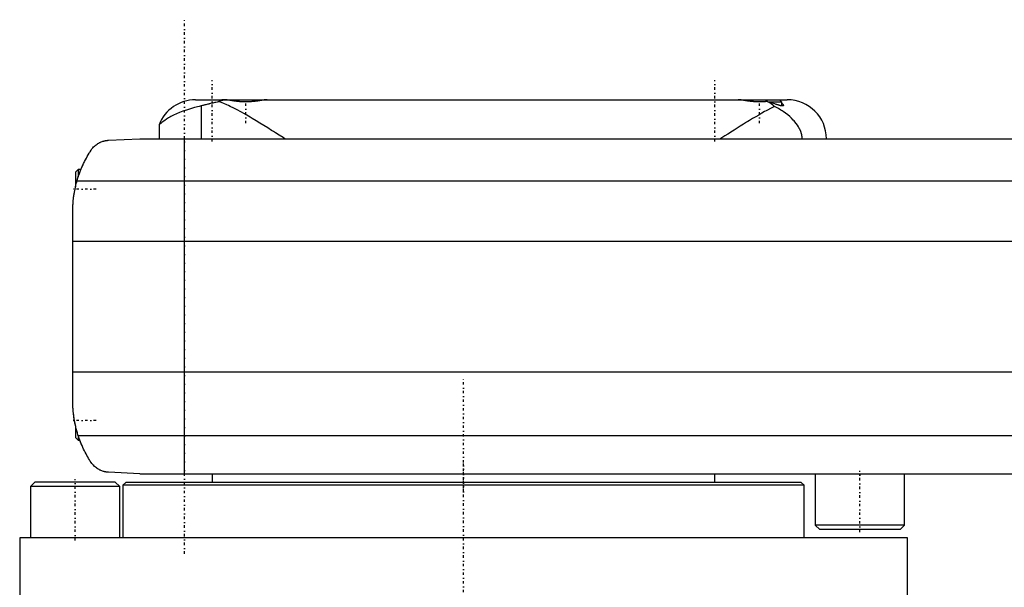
# Model space of a CAD drawing. Extents: x -174 to 502, y -319 to 558.
# Tile 3 of 5: x -80 to 97, y -20 to 81. Entities that reach past the tile are written whole.
import ezdxf

# ---------------------------------------------------------------- set-up
doc = ezdxf.new("R2010")
doc.units = 0
doc.linetypes.add('CENTER', pattern=[1.5, 0.45, -0.5, 0.05, -0.5])
doc.layers.add('AM_0', color=7, linetype='CONTINUOUS')
doc.layers.add('AM_7', color=7, linetype='CENTER')

msp = doc.modelspace()

# ---------------------------------------------------------------- linework, layer by layer
at = {"layer": 'AM_0', "color": 7, "linetype": 'CONTINUOUS'}
for p, q in [((-48, 67), (58, 67)), ((-46.98, 65.9), (-46.98, 60)), ((-42.6, 67), (-42.61, 66.99)), ((-35.39, 66.99), (-35.4, 67)), ((49.4, 67), (49.39, 66.99)), ((57, 66.6), (54.71, 66.6)), ((57, 66.6), (56.6, 67)), ((57, 65.89), (57, 66.6)), ((-54.53, 62.51), (-54.53, 60)), ((-63.58, 59.75), (-58, 60)), ((-58, 60), (248, 60)), ((-50, 0), (-50, 60)), ((-69, 54.5), (-69.5, 54)), ((-69.5, 54), (-69.5, 51.41)), ((-68.53, 54.5), (-69, 54.5)), ((-69, 54.5), (-69, 53.21)), ((259.24, 52.43), (-69.24, 52.43)), ((-70, 13.03), (-70, 46.97)), ((260, 41.62), (-70, 41.62)), ((260, 18.16), (-70, 18.16)), ((-69.5, 8.59), (-69.5, 6.5)), ((-69.5, 6.5), (-69, 6)), ((259.01, 6.81), (-69.01, 6.81)), ((-69, 6.79), (-69, 6)), ((-69, 6), (-68.72, 6)), ((-58, 0), (-63.58, 0.25)), ((-58, 0), (251.5, 0)), ((-45, 0), (-45, -1.58)), ((45, -1.58), (45, 0)), ((63, 0), (63, -9.2)), ((79, -9.2), (79, 0)), ((-76.77, -1.5), (-77.57, -2.3)), ((-62.37, -1.5), (-76.77, -1.5)), ((-61.57, -2.3), (-62.37, -1.5)), ((-60.5, -1.58), (-61, -2.08)), ((60.5, -1.58), (-60.5, -1.58)), ((61, -2.08), (60.5, -1.58)), ((-77.57, -2.3), (-77.57, -11.5)), ((-61.57, -2.3), (-77.57, -2.3)), ((-61.57, -11.5), (-61.57, -2.3)), ((-61, -2.08), (-61, -11.5)), ((61, -2.08), (-61, -2.08)), ((61, -11.5), (61, -2.08)), ((63, -9.2), (63.8, -10)), ((79, -9.2), (63, -9.2)), ((78.2, -10), (63.8, -10)), ((78.2, -10), (79, -9.2)), ((-79.5, -11.5), (-79.5, -28.2)), ((79.5, -11.5), (-79.5, -11.5)), ((79.5, -28.2), (79.5, -11.5))]:
    msp.add_line(p, q, dxfattribs=at)
for points in [[(-46.98, 65.9, 0), (-47.38, 65.81, 0), (-48.17, 65.6, 0), (-48.91, 65.38, 0), (-49.26, 65.27, 0), (-49.6, 65.16, 0), (-50.25, 64.93, 0), (-50.85, 64.69, 0), (-51.42, 64.46, 0), (-51.93, 64.22, 0), (-52.4, 63.98, 0), (-52.62, 63.86, 0), (-52.82, 63.75, 0), (-53.2, 63.52, 0), (-53.53, 63.31, 0), (-53.81, 63.11, 0), (-54.05, 62.93, 0), (-54.24, 62.77, 0), (-54.32, 62.71, 0), (-54.38, 62.65, 0), (-54.48, 62.56, 0), (-54.53, 62.52, 0), (-54.53, 62.51, 0)], [(-43.84, 66.65, 0), (-43.95, 66.63, 0), (-44.15, 66.59, 0), (-44.35, 66.54, 0), (-44.45, 66.52, 0), (-44.55, 66.5, 0), (-44.74, 66.46, 0), (-44.93, 66.41, 0), (-45.12, 66.37, 0), (-45.3, 66.32, 0), (-45.48, 66.28, 0), (-45.57, 66.26, 0), (-45.65, 66.24, 0), (-45.82, 66.19, 0), (-45.99, 66.15, 0), (-46.15, 66.11, 0), (-46.31, 66.07, 0), (-46.47, 66.03, 0), (-46.54, 66.01, 0), (-46.62, 65.99, 0), (-46.76, 65.96, 0), (-46.91, 65.92, 0), (-46.98, 65.9, 0)], [(-42.58, 66.99, 0), (-42.62, 66.99, 0), (-42.69, 66.98, 0), (-42.76, 66.97, 0), (-42.8, 66.97, 0), (-42.83, 66.96, 0), (-42.9, 66.95, 0), (-42.97, 66.94, 0), (-43.04, 66.92, 0), (-43.11, 66.91, 0), (-43.19, 66.89, 0), (-43.22, 66.88, 0), (-43.26, 66.87, 0), (-43.33, 66.85, 0), (-43.39, 66.83, 0), (-43.46, 66.8, 0), (-43.53, 66.78, 0), (-43.6, 66.75, 0), (-43.64, 66.74, 0), (-43.67, 66.72, 0), (-43.74, 66.69, 0), (-43.81, 66.66, 0), (-43.84, 66.65, 0)], [(-32, 60, 0), (-32.33, 60.21, 0), (-33, 60.64, 0), (-33.69, 61.08, 0), (-34.03, 61.3, 0), (-34.38, 61.52, 0), (-35.07, 61.96, 0), (-35.77, 62.4, 0), (-36.46, 62.83, 0), (-37.16, 63.25, 0), (-37.85, 63.67, 0), (-38.19, 63.87, 0), (-38.53, 64.07, 0), (-39.21, 64.46, 0), (-39.87, 64.83, 0), (-40.52, 65.18, 0), (-41.16, 65.51, 0), (-41.78, 65.81, 0), (-42.08, 65.95, 0), (-42.38, 66.08, 0), (-42.96, 66.33, 0), (-43.55, 66.55, 0), (-43.84, 66.65, 0)], [(-42.58, 66.99, 0), (-42.62, 66.99, 0), (-42.7, 66.99, 0), (-42.77, 66.99, 0), (-42.8, 66.99, 0), (-42.83, 66.98, 0), (-42.89, 66.98, 0), (-42.95, 66.98, 0), (-43, 66.98, 0), (-43.05, 66.98, 0), (-43.1, 66.98, 0), (-43.12, 66.98, 0), (-43.14, 66.98, 0), (-43.17, 66.98, 0), (-43.2, 66.98, 0), (-43.23, 66.99, 0), (-43.25, 66.99, 0), (-43.27, 66.99, 0), (-43.28, 66.99, 0), (-43.29, 66.99, 0), (-43.29, 66.99, 0), (-43.3, 66.99, 0), (-43.3, 67, 0)], [(-43.3, 67, 0), (-43.3, 67, 0), (-43.29, 67, 0), (-43.26, 67, 0), (-43.25, 67, 0)], [(-35.19, 67, 0), (-35.21, 67, 0), (-35.25, 67, 0), (-35.3, 67, 0), (-35.32, 67, 0), (-35.34, 67, 0), (-35.38, 66.99, 0), (-35.43, 66.99, 0), (-35.48, 66.98, 0), (-35.52, 66.98, 0), (-35.57, 66.97, 0), (-35.6, 66.97, 0), (-35.62, 66.97, 0), (-35.67, 66.96, 0), (-35.73, 66.96, 0), (-35.78, 66.95, 0), (-35.83, 66.94, 0), (-35.89, 66.93, 0), (-35.92, 66.93, 0), (-35.94, 66.92, 0), (-36, 66.92, 0), (-36.06, 66.91, 0), (-36.09, 66.9, 0), (-36.12, 66.9, 0), (-36.18, 66.89, 0), (-36.24, 66.88, 0), (-36.27, 66.87, 0), (-36.3, 66.87, 0), (-36.37, 66.86, 0), (-36.43, 66.85, 0), (-36.5, 66.84, 0), (-36.57, 66.83, 0), (-36.64, 66.82, 0), (-36.67, 66.81, 0), (-36.71, 66.81, 0), (-36.78, 66.8, 0), (-36.85, 66.78, 0), (-36.92, 66.77, 0), (-37, 66.76, 0), (-37.07, 66.75, 0), (-37.11, 66.75, 0), (-37.15, 66.74, 0), (-37.22, 66.73, 0), (-37.3, 66.72, 0), (-37.38, 66.71, 0), (-37.46, 66.7, 0), (-37.53, 66.7, 0), (-37.57, 66.69, 0), (-37.61, 66.69, 0), (-37.69, 66.68, 0), (-37.77, 66.67, 0), (-37.85, 66.66, 0), (-37.93, 66.66, 0), (-38.02, 66.65, 0), (-38.06, 66.65, 0), (-38.1, 66.64, 0), (-38.18, 66.64, 0), (-38.26, 66.63, 0), (-38.34, 66.63, 0), (-38.42, 66.62, 0), (-38.51, 66.62, 0), (-38.55, 66.62, 0), (-38.59, 66.62, 0), (-38.67, 66.62, 0), (-38.75, 66.61, 0), (-38.79, 66.61, 0), (-38.83, 66.61, 0), (-38.91, 66.61, 0), (-38.99, 66.61, 0), (-39.03, 66.61, 0), (-39.07, 66.61, 0), (-39.15, 66.61, 0), (-39.23, 66.61, 0), (-39.31, 66.62, 0), (-39.39, 66.62, 0), (-39.48, 66.62, 0), (-39.52, 66.62, 0), (-39.56, 66.62, 0), (-39.64, 66.63, 0), (-39.72, 66.63, 0), (-39.8, 66.64, 0), (-39.88, 66.64, 0), (-39.97, 66.65, 0), (-40.01, 66.65, 0), (-40.05, 66.65, 0), (-40.13, 66.66, 0), (-40.21, 66.67, 0), (-40.29, 66.68, 0), (-40.37, 66.68, 0), (-40.45, 66.69, 0), (-40.49, 66.7, 0), (-40.53, 66.7, 0), (-40.61, 66.71, 0), (-40.68, 66.72, 0), (-40.76, 66.73, 0), (-40.84, 66.74, 0), (-40.91, 66.75, 0), (-40.95, 66.76, 0), (-40.99, 66.76, 0), (-41.06, 66.77, 0), (-41.13, 66.78, 0), (-41.21, 66.79, 0), (-41.28, 66.8, 0), (-41.35, 66.81, 0), (-41.38, 66.82, 0), (-41.42, 66.82, 0), (-41.48, 66.84, 0), (-41.55, 66.85, 0), (-41.58, 66.85, 0), (-41.62, 66.86, 0), (-41.68, 66.87, 0), (-41.75, 66.88, 0), (-41.78, 66.88, 0), (-41.81, 66.89, 0), (-41.87, 66.9, 0), (-41.93, 66.91, 0), (-41.99, 66.91, 0), (-42.04, 66.92, 0), (-42.1, 66.93, 0), (-42.13, 66.93, 0), (-42.15, 66.94, 0), (-42.21, 66.95, 0), (-42.26, 66.95, 0), (-42.31, 66.96, 0), (-42.36, 66.97, 0), (-42.42, 66.97, 0), (-42.44, 66.98, 0), (-42.46, 66.98, 0), (-42.51, 66.98, 0), (-42.56, 66.99, 0), (-42.58, 66.99, 0)], [(55.72, 65.78, 0), (55.48, 65.66, 0), (54.98, 65.41, 0), (54.46, 65.15, 0), (54.2, 65.01, 0), (53.94, 64.87, 0), (53.41, 64.57, 0), (52.88, 64.27, 0), (52.33, 63.95, 0), (51.78, 63.63, 0), (51.23, 63.3, 0), (50.95, 63.13, 0), (50.68, 62.96, 0), (50.12, 62.61, 0), (49.56, 62.27, 0), (49, 61.92, 0), (48.45, 61.56, 0), (47.89, 61.21, 0), (47.62, 61.04, 0), (47.34, 60.86, 0), (46.8, 60.51, 0), (46.27, 60.17, 0), (46, 60, 0)], [(54.39, 66.69, 0), (54.36, 66.68, 0), (54.31, 66.68, 0), (54.26, 66.67, 0), (54.23, 66.67, 0), (54.2, 66.67, 0), (54.15, 66.66, 0), (54.09, 66.66, 0), (54.03, 66.65, 0), (53.98, 66.65, 0), (53.92, 66.65, 0), (53.9, 66.64, 0), (53.87, 66.64, 0), (53.81, 66.64, 0), (53.76, 66.63, 0), (53.7, 66.63, 0), (53.64, 66.63, 0), (53.59, 66.63, 0), (53.56, 66.62, 0), (53.53, 66.62, 0), (53.48, 66.62, 0), (53.42, 66.62, 0), (53.39, 66.62, 0), (53.37, 66.62, 0), (53.31, 66.62, 0), (53.25, 66.61, 0), (53.23, 66.61, 0), (53.2, 66.61, 0), (53.14, 66.61, 0), (53.09, 66.61, 0), (53.03, 66.61, 0), (52.98, 66.61, 0), (52.93, 66.61, 0), (52.9, 66.61, 0), (52.87, 66.61, 0), (52.82, 66.61, 0), (52.76, 66.61, 0), (52.7, 66.61, 0), (52.65, 66.62, 0), (52.59, 66.62, 0), (52.57, 66.62, 0), (52.54, 66.62, 0), (52.48, 66.62, 0), (52.43, 66.62, 0), (52.37, 66.63, 0), (52.31, 66.63, 0), (52.26, 66.63, 0), (52.23, 66.64, 0), (52.2, 66.64, 0), (52.15, 66.64, 0), (52.09, 66.64, 0), (52.04, 66.65, 0), (51.98, 66.65, 0), (51.92, 66.66, 0), (51.9, 66.66, 0), (51.87, 66.66, 0), (51.81, 66.67, 0), (51.76, 66.67, 0), (51.7, 66.68, 0), (51.65, 66.68, 0), (51.6, 66.69, 0), (51.57, 66.69, 0), (51.54, 66.69, 0), (51.49, 66.7, 0), (51.43, 66.71, 0), (51.41, 66.71, 0), (51.38, 66.71, 0), (51.33, 66.72, 0), (51.28, 66.73, 0), (51.25, 66.73, 0), (51.22, 66.73, 0), (51.17, 66.74, 0), (51.12, 66.75, 0), (51.07, 66.75, 0), (51.02, 66.76, 0), (50.97, 66.77, 0), (50.94, 66.77, 0), (50.92, 66.77, 0), (50.87, 66.78, 0), (50.82, 66.79, 0), (50.77, 66.8, 0), (50.72, 66.8, 0), (50.67, 66.81, 0), (50.65, 66.81, 0), (50.62, 66.82, 0), (50.58, 66.83, 0), (50.53, 66.83, 0), (50.48, 66.84, 0), (50.44, 66.85, 0), (50.39, 66.85, 0), (50.37, 66.86, 0), (50.35, 66.86, 0), (50.31, 66.87, 0), (50.26, 66.88, 0), (50.22, 66.88, 0), (50.18, 66.89, 0), (50.14, 66.9, 0), (50.12, 66.9, 0), (50.09, 66.9, 0), (50.05, 66.91, 0), (50.01, 66.91, 0), (49.98, 66.92, 0), (49.94, 66.93, 0), (49.9, 66.93, 0), (49.88, 66.93, 0), (49.86, 66.94, 0), (49.82, 66.94, 0), (49.79, 66.95, 0), (49.77, 66.95, 0), (49.75, 66.95, 0), (49.72, 66.96, 0), (49.68, 66.96, 0), (49.66, 66.96, 0), (49.64, 66.97, 0), (49.61, 66.97, 0), (49.58, 66.97, 0), (49.54, 66.98, 0), (49.51, 66.98, 0), (49.48, 66.98, 0), (49.46, 66.99, 0), (49.44, 66.99, 0), (49.41, 66.99, 0), (49.38, 66.99, 0), (49.35, 66.99, 0), (49.32, 67, 0), (49.29, 67, 0), (49.28, 67, 0), (49.26, 67, 0), (49.23, 67, 0), (49.21, 67, 0), (49.19, 67, 0)], [(55.72, 65.78, 0), (55.69, 65.82, 0), (55.62, 65.88, 0), (55.55, 65.94, 0), (55.51, 65.98, 0), (55.48, 66.01, 0), (55.41, 66.07, 0), (55.33, 66.12, 0), (55.26, 66.18, 0), (55.19, 66.23, 0), (55.11, 66.28, 0), (55.08, 66.31, 0), (55.04, 66.33, 0), (54.96, 66.38, 0), (54.89, 66.43, 0), (54.81, 66.47, 0), (54.74, 66.52, 0), (54.66, 66.56, 0), (54.62, 66.58, 0), (54.59, 66.6, 0), (54.51, 66.63, 0), (54.43, 66.67, 0), (54.39, 66.69, 0)], [(57.3, 66, 0), (57.3, 65.99, 0), (57.3, 65.99, 0), (57.3, 65.98, 0), (57.3, 65.97, 0), (57.3, 65.97, 0), (57.29, 65.96, 0), (57.29, 65.96, 0), (57.29, 65.95, 0), (57.28, 65.94, 0), (57.28, 65.94, 0), (57.28, 65.93, 0), (57.27, 65.93, 0), (57.27, 65.93, 0), (57.26, 65.92, 0), (57.25, 65.92, 0), (57.25, 65.91, 0), (57.24, 65.91, 0), (57.23, 65.91, 0), (57.23, 65.9, 0), (57.22, 65.9, 0), (57.21, 65.9, 0), (57.21, 65.9, 0), (57.2, 65.89, 0), (57.19, 65.89, 0), (57.18, 65.89, 0), (57.17, 65.89, 0), (57.17, 65.89, 0), (57.15, 65.89, 0), (57.14, 65.89, 0), (57.13, 65.89, 0), (57.11, 65.89, 0), (57.1, 65.89, 0), (57.09, 65.89, 0), (57.08, 65.89, 0), (57.07, 65.89, 0), (57.05, 65.89, 0), (57.03, 65.89, 0), (57.02, 65.89, 0), (57, 65.89, 0), (56.99, 65.9, 0), (56.98, 65.9, 0), (56.96, 65.9, 0), (56.94, 65.9, 0), (56.92, 65.91, 0), (56.9, 65.91, 0), (56.88, 65.92, 0), (56.87, 65.92, 0), (56.85, 65.92, 0), (56.83, 65.93, 0), (56.81, 65.93, 0), (56.79, 65.94, 0), (56.76, 65.94, 0), (56.74, 65.95, 0), (56.72, 65.95, 0), (56.71, 65.96, 0), (56.69, 65.96, 0), (56.66, 65.97, 0), (56.63, 65.98, 0), (56.61, 65.99, 0), (56.58, 65.99, 0), (56.57, 66, 0), (56.55, 66, 0), (56.52, 66.01, 0), (56.5, 66.02, 0), (56.48, 66.02, 0), (56.47, 66.03, 0), (56.44, 66.04, 0), (56.41, 66.05, 0), (56.39, 66.05, 0), (56.38, 66.06, 0), (56.35, 66.07, 0), (56.32, 66.08, 0), (56.28, 66.09, 0), (56.25, 66.1, 0), (56.22, 66.11, 0), (56.2, 66.11, 0), (56.19, 66.12, 0), (56.15, 66.13, 0), (56.12, 66.14, 0), (56, 66.18, 0), (55.78, 66.26, 0), (55.55, 66.34, 0), (55.31, 66.42, 0), (55.19, 66.46, 0), (55.06, 66.5, 0), (54.8, 66.57, 0), (54.53, 66.65, 0), (54.39, 66.69, 0)], [(60.65, 60, 0), (60.65, 60.04, 0), (60.65, 60.11, 0), (60.65, 60.19, 0), (60.64, 60.22, 0), (60.64, 60.26, 0), (60.64, 60.34, 0), (60.63, 60.41, 0), (60.62, 60.48, 0), (60.61, 60.55, 0), (60.59, 60.63, 0), (60.59, 60.66, 0), (60.58, 60.7, 0), (60.57, 60.77, 0), (60.55, 60.84, 0), (60.53, 60.9, 0), (60.52, 60.97, 0), (60.5, 61.04, 0), (60.49, 61.07, 0), (60.48, 61.1, 0), (60.45, 61.17, 0), (60.43, 61.23, 0), (60.42, 61.26, 0), (60.41, 61.29, 0), (60.39, 61.35, 0), (60.36, 61.42, 0), (60.35, 61.45, 0), (60.34, 61.48, 0), (60.31, 61.54, 0), (60.29, 61.6, 0), (60.26, 61.65, 0), (60.23, 61.71, 0), (60.2, 61.77, 0), (60.19, 61.8, 0), (60.17, 61.83, 0), (60.14, 61.88, 0), (60.11, 61.94, 0), (60.01, 62.13, 0), (59.81, 62.44, 0), (59.59, 62.74, 0), (59.35, 63.05, 0), (59.21, 63.21, 0), (59.07, 63.36, 0), (58.77, 63.68, 0), (58.43, 63.99, 0), (58.07, 64.3, 0), (57.69, 64.6, 0), (57.28, 64.89, 0), (57.07, 65.03, 0), (56.86, 65.16, 0), (56.41, 65.42, 0), (55.96, 65.67, 0), (55.72, 65.78, 0)], [(57, 66.38, 0), (57.02, 66.36, 0), (57.05, 66.34, 0), (57.08, 66.32, 0), (57.09, 66.3, 0), (57.1, 66.29, 0), (57.13, 66.27, 0), (57.15, 66.25, 0), (57.18, 66.22, 0), (57.2, 66.2, 0), (57.22, 66.18, 0), (57.22, 66.17, 0), (57.23, 66.16, 0), (57.25, 66.14, 0), (57.26, 66.11, 0), (57.27, 66.1, 0), (57.28, 66.08, 0), (57.29, 66.06, 0), (57.29, 66.05, 0), (57.29, 66.04, 0), (57.3, 66.02, 0), (57.3, 66.01, 0), (57.3, 66, 0)], [(-69.24, 52.43, 0), (-69.18, 52.62, 0), (-69.06, 53.02, 0), (-68.94, 53.4, 0), (-68.87, 53.6, 0), (-68.8, 53.78, 0), (-68.66, 54.16, 0), (-68.52, 54.53, 0), (-68.37, 54.89, 0), (-68.21, 55.24, 0), (-68.05, 55.58, 0), (-67.97, 55.75, 0), (-67.89, 55.91, 0), (-67.72, 56.24, 0), (-67.56, 56.55, 0), (-67.39, 56.85, 0), (-67.22, 57.14, 0), (-67.05, 57.42, 0), (-66.97, 57.56, 0), (-66.88, 57.69, 0), (-66.72, 57.95, 0), (-66.55, 58.19, 0), (-66.48, 58.31, 0)], [(-66.48, 58.31, 0), (-66.4, 58.39, 0), (-66.26, 58.55, 0), (-66.11, 58.69, 0), (-66.03, 58.76, 0), (-65.95, 58.83, 0), (-65.8, 58.95, 0), (-65.65, 59.06, 0), (-65.49, 59.16, 0), (-65.34, 59.25, 0), (-65.19, 59.33, 0), (-65.11, 59.37, 0), (-65.03, 59.4, 0), (-64.88, 59.46, 0), (-64.74, 59.52, 0), (-64.58, 59.57, 0), (-64.49, 59.6, 0), (-64.46, 59.61, 0), (-64.43, 59.61, 0), (-64.42, 59.62, 0), (-64.41, 59.62, 0), (-64.38, 59.63, 0), (-64.35, 59.64, 0), (-64.32, 59.64, 0), (-64.29, 59.65, 0), (-64.26, 59.66, 0), (-64.25, 59.66, 0), (-64.24, 59.66, 0), (-64.21, 59.67, 0), (-64.18, 59.67, 0), (-64.16, 59.68, 0), (-64.15, 59.68, 0), (-64.12, 59.69, 0), (-64.08, 59.69, 0), (-64.07, 59.69, 0), (-64.05, 59.7, 0), (-64.02, 59.7, 0), (-63.99, 59.71, 0), (-63.96, 59.71, 0), (-63.93, 59.71, 0), (-63.9, 59.72, 0), (-63.88, 59.72, 0), (-63.86, 59.72, 0), (-63.83, 59.73, 0), (-63.8, 59.73, 0), (-63.76, 59.73, 0), (-63.73, 59.74, 0), (-63.7, 59.74, 0), (-63.68, 59.74, 0), (-63.66, 59.74, 0), (-63.63, 59.74, 0), (-63.6, 59.75, 0), (-63.58, 59.75, 0)], [(-68.53, 54.5, 0), (-68.51, 54.55, 0), (-68.47, 54.65, 0), (-68.43, 54.75, 0), (-68.41, 54.79, 0), (-68.39, 54.84, 0), (-68.35, 54.92, 0), (-68.31, 55, 0), (-68.28, 55.08, 0), (-68.25, 55.15, 0), (-68.22, 55.21, 0), (-68.21, 55.24, 0), (-68.2, 55.27, 0), (-68.17, 55.32, 0), (-68.15, 55.37, 0), (-68.13, 55.4, 0), (-68.12, 55.44, 0), (-68.11, 55.46, 0), (-68.1, 55.47, 0), (-68.1, 55.48, 0), (-68.09, 55.49, 0), (-68.09, 55.5, 0), (-68.09, 55.5, 0)], [(-70, 46.97, 0), (-70, 47.12, 0), (-69.99, 47.42, 0), (-69.99, 47.73, 0), (-69.98, 47.88, 0), (-69.97, 48.03, 0), (-69.95, 48.33, 0), (-69.93, 48.63, 0), (-69.9, 48.92, 0), (-69.87, 49.22, 0), (-69.84, 49.52, 0), (-69.82, 49.68, 0), (-69.79, 49.83, 0), (-69.75, 50.13, 0), (-69.7, 50.44, 0), (-69.64, 50.74, 0), (-69.58, 51.05, 0), (-69.51, 51.35, 0), (-69.48, 51.51, 0), (-69.44, 51.66, 0), (-69.37, 51.97, 0), (-69.28, 52.27, 0), (-69.24, 52.43, 0)], [(-70, 46.97, 0), (-70, 47.04, 0), (-70, 47.19, 0), (-70, 47.37, 0), (-69.99, 47.46, 0), (-69.99, 47.55, 0), (-69.98, 47.75, 0), (-69.98, 47.96, 0), (-69.96, 48.18, 0), (-69.95, 48.43, 0), (-69.93, 48.68, 0), (-69.91, 48.81, 0), (-69.9, 48.95, 0), (-69.87, 49.23, 0), (-69.84, 49.51, 0), (-69.8, 49.81, 0), (-69.75, 50.1, 0), (-69.7, 50.4, 0), (-69.68, 50.54, 0), (-69.65, 50.69, 0), (-69.59, 50.98, 0), (-69.53, 51.27, 0), (-69.5, 51.41, 0)], [(-69.01, 6.81, 0), (-69.06, 6.99, 0), (-69.17, 7.33, 0), (-69.27, 7.68, 0), (-69.32, 7.85, 0), (-69.36, 8.03, 0), (-69.45, 8.37, 0), (-69.53, 8.72, 0), (-69.6, 9.07, 0), (-69.67, 9.42, 0), (-69.73, 9.77, 0), (-69.76, 9.94, 0), (-69.79, 10.12, 0), (-69.83, 10.46, 0), (-69.88, 10.81, 0), (-69.91, 11.15, 0), (-69.94, 11.5, 0), (-69.96, 11.84, 0), (-69.97, 12.01, 0), (-69.98, 12.18, 0), (-69.99, 12.52, 0), (-70, 12.86, 0), (-70, 13.03, 0)], [(-69.5, 8.59, 0), (-69.53, 8.72, 0), (-69.59, 8.99, 0), (-69.64, 9.26, 0), (-69.67, 9.4, 0), (-69.69, 9.53, 0), (-69.74, 9.8, 0), (-69.78, 10.07, 0), (-69.82, 10.34, 0), (-69.85, 10.62, 0), (-69.88, 10.89, 0), (-69.9, 11.02, 0), (-69.91, 11.15, 0), (-69.93, 11.42, 0), (-69.95, 11.67, 0), (-69.97, 11.91, 0), (-69.98, 12.14, 0), (-69.99, 12.36, 0), (-69.99, 12.47, 0), (-69.99, 12.57, 0), (-70, 12.76, 0), (-70, 12.94, 0), (-70, 13.03, 0)], [(-69.5, 8.59, 0), (-69.53, 8.72, 0), (-69.59, 8.99, 0), (-69.64, 9.26, 0), (-69.67, 9.4, 0), (-69.69, 9.53, 0), (-69.74, 9.8, 0), (-69.78, 10.07, 0), (-69.82, 10.34, 0), (-69.85, 10.62, 0), (-69.88, 10.89, 0), (-69.9, 11.02, 0), (-69.91, 11.15, 0), (-69.93, 11.42, 0), (-69.95, 11.67, 0), (-69.97, 11.91, 0), (-69.98, 12.14, 0), (-69.99, 12.36, 0), (-69.99, 12.47, 0), (-69.99, 12.57, 0), (-70, 12.76, 0), (-70, 12.94, 0), (-70, 13.03, 0)], [(-66.48, 1.69, 0), (-66.55, 1.8, 0), (-66.7, 2.02, 0), (-66.85, 2.25, 0), (-66.92, 2.37, 0), (-67, 2.49, 0), (-67.15, 2.74, 0), (-67.3, 3, 0), (-67.46, 3.27, 0), (-67.61, 3.55, 0), (-67.76, 3.83, 0), (-67.83, 3.98, 0), (-67.91, 4.12, 0), (-68.05, 4.42, 0), (-68.19, 4.72, 0), (-68.33, 5.03, 0), (-68.46, 5.34, 0), (-68.59, 5.66, 0), (-68.66, 5.83, 0), (-68.72, 5.99, 0), (-68.84, 6.32, 0), (-68.95, 6.65, 0), (-69.01, 6.81, 0)], [(-68.32, 5, 0), (-68.32, 5, 0), (-68.32, 5.01, 0), (-68.32, 5.02, 0), (-68.33, 5.03, 0), (-68.33, 5.04, 0), (-68.34, 5.06, 0), (-68.36, 5.09, 0), (-68.37, 5.13, 0), (-68.39, 5.18, 0), (-68.42, 5.23, 0), (-68.43, 5.26, 0), (-68.44, 5.29, 0), (-68.47, 5.35, 0), (-68.49, 5.42, 0), (-68.53, 5.49, 0), (-68.56, 5.58, 0), (-68.59, 5.66, 0), (-68.61, 5.71, 0), (-68.63, 5.75, 0), (-68.66, 5.85, 0), (-68.7, 5.95, 0), (-68.72, 6, 0)], [(-63.58, 0.25, 0), (-63.6, 0.25, 0), (-63.63, 0.26, 0), (-63.66, 0.26, 0), (-63.67, 0.26, 0), (-63.69, 0.26, 0), (-63.72, 0.26, 0), (-63.75, 0.27, 0), (-63.77, 0.27, 0), (-63.8, 0.27, 0), (-63.83, 0.27, 0), (-63.85, 0.28, 0), (-63.86, 0.28, 0), (-63.89, 0.28, 0), (-63.92, 0.28, 0), (-63.95, 0.29, 0), (-63.98, 0.29, 0), (-64.01, 0.3, 0), (-64.02, 0.3, 0), (-64.04, 0.3, 0), (-64.06, 0.31, 0), (-64.09, 0.31, 0), (-64.11, 0.31, 0), (-64.12, 0.32, 0), (-64.15, 0.32, 0), (-64.17, 0.33, 0), (-64.19, 0.33, 0), (-64.2, 0.33, 0), (-64.23, 0.34, 0), (-64.26, 0.34, 0), (-64.28, 0.35, 0), (-64.31, 0.35, 0), (-64.34, 0.36, 0), (-64.35, 0.36, 0), (-64.36, 0.37, 0), (-64.39, 0.37, 0), (-64.41, 0.38, 0), (-64.5, 0.4, 0), (-64.65, 0.45, 0), (-64.81, 0.51, 0), (-64.96, 0.57, 0), (-65.04, 0.6, 0), (-65.12, 0.64, 0), (-65.27, 0.72, 0), (-65.43, 0.81, 0), (-65.6, 0.91, 0), (-65.76, 1.02, 0), (-65.92, 1.15, 0), (-66, 1.21, 0), (-66.08, 1.29, 0), (-66.24, 1.44, 0), (-66.4, 1.6, 0), (-66.48, 1.69, 0)]]:
    msp.add_polyline3d(points, dxfattribs=at)
for centre, start, end in [((-48, 60), 90, 158.9655), ((58, 60), 0, 90)]:
    msp.add_arc(centre, 7, start, end, dxfattribs=at)
at = {"layer": 'AM_7', "color": 4, "linetype": 'CENTER'}
for p, q in [((-50, -14.35), (-50, 81.35)), ((-45, 59.5), (-45, 70.5)), ((45, 59.5), (45, 70.5)), ((-39, 62.8), (-39, 67.2)), ((53, 62.8), (53, 67.2)), ((-65.8, 51), (-70.2, 51)), ((0, -317.3), (0, 16.93)), ((-65.8, 9.5), (-70.2, 9.5)), ((0, -3.25), (0, 2.25)), ((71, -10.5), (71, 0.5)), ((-69.57, -12), (-69.57, -1))]:
    msp.add_line(p, q, dxfattribs=at)

doc.saveas('drawing.dxf')
